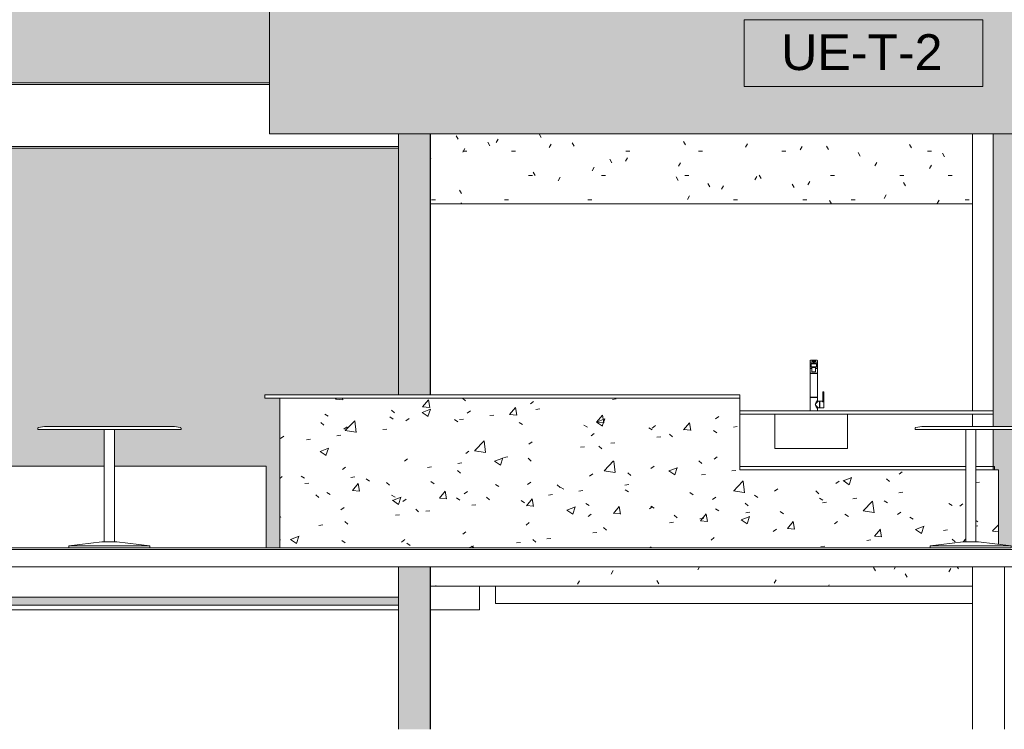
# Model space of a CAD drawing. Header units: metres. Extents: x 3.7 to 90.5, y -1.7 to 14.3.
# Tile 7 of 256: x 9.4 to 15.5, y -1 to 3.4. Entities that reach past the tile are written whole.
import ezdxf

# ---------------------------------------------------------------- set-up
doc = ezdxf.new("R2010")
doc.units = ezdxf.units.M
for name, color, linetype, lineweight in [('A-COLS', 7, 'Continuous', 18), ('A-FLOR', 7, 'Continuous', 18), ('A-FLOR-MCUT', 7, 'Continuous', 18), ('A-WALL', 7, 'Continuous', 18), ('A-WALL-PATT', 7, 'Continuous', 18), ('I-FURN', 7, 'Continuous', 18), ('I-WALL', 7, 'Continuous', 18), ('P-SANR-FIXT', 7, 'Continuous', 18), ('S-BEAM', 7, 'Continuous', 18), ('S-COLS', 7, 'Continuous', 18)]:
    doc.layers.add(name, color=color, linetype=linetype, lineweight=lineweight)
doc.layers.add('M-EQPM-IDEN', color=1, linetype='Continuous', lineweight=9, true_color=0xff0000)
doc.styles.add('Arial_1', font='arial.ttf', dxfattribs={"height": 0.225})
pattern_1 = [(50, (22.355, 98.755), (0.5465545, -0.047815), [0.05715, -0.62865]), (355, (22.355, 98.755), (-0.1057276, 0.5731658), [0.04572, -0.50292]), (100.451, (22.401, 98.751), (0.4408277, 0.525349), [0.04857, -0.53427]), (46.184, (22.355, 98.907), (0.8132374, -0.126129), [0.08572, -0.94297]), (96.636, (22.423, 98.897), (0.712212, 0.742287), [0.07286, -0.80141]), (351.184, (22.355, 98.907), (0.7122166, 0.742274), [0.06858, -0.75438]), (21, (22.431, 98.869), (0.4548461, -0.306795), [0.05715, -0.62865]), (326, (22.431, 98.869), (0.185405, 0.55256), [0.04572, -0.50292]), (71.451, (22.469, 98.844), (0.640251, 0.2457632), [0.04857, -0.53427]), (37.5, (22.355, 98.755), (0.00926095, 0.2536672), [0.02515, -0.47168, 0.02515, -0.48539, -0.50482]), (37.5, (22.355, 98.755), (0.00926095, 0.2536672), [-1.007, 0.02515, -0.47968]), (7.5, (22.355, 98.755), (0.2004558, 0.30054595), [0.02515, -0.26594, 0.02515, -0.46025, -0.1924]), (7.5, (22.355, 98.755), (0.2004558, 0.30054595), [-0.77648, 0.02515, -0.16726]), (327.5, (22.185, 98.755), (0.40676816, -0.0171882), [0.02515, -0.16535, 0.02515, -0.56921, -0.78867]), (327.5, (22.185, 98.755), (0.40676816, -0.0171882), [-0.78486, 0.02515, -0.76352]), (317.5, (22.109, 98.755), (0.4443832, 0.0762794), [0.02515, -0.2225, 0.02515, -0.36957, -0.56007]), (317.5, (22.109, 98.755), (0.4443832, 0.0762794), [-0.64237, 0.02515, -0.53492])]

# ---------------------------------------------------------------- blocks, each defined once
blk = doc.blocks.new('Mobiliário 2 - Mobiliário 1-7187184-Corte 1')
at = {"layer": 'I-FURN'}
for p, q in [((5.7273, 0.6117), (6.5918, 0.6117)), ((5.7273, 0.6117), (5.7273, 0.1)), ((6.6553, 0.6117), (8.1918, 0.6117)), ((8.2553, 0.6117), (9.8918, 0.6117)), ((9.9553, 0.6117), (10.9085, 0.6117)), ((10.9085, 0.1), (10.9085, 0.6117))]:
    blk.add_line(p, q, dxfattribs=at)
blk = doc.blocks.new('Mesa-Redonda - 0915 mm Diâmetro-7233045-Corte 1')
at = {"layer": 'I-FURN'}
for p, q in [((14.984, 0.8493), (14.984, 0.8429)), ((14.984, 0.8429), (15.684, 0.8429)), ((15.0259, 0.862), (14.9892, 0.8555)), ((15.6421, 0.862), (15.0259, 0.862)), ((15.3022, 0.8429), (15.3022, 0.1381)), ((15.3657, 0.1381), (15.3657, 0.8429)), ((15.6788, 0.8555), (15.6421, 0.862)), ((15.684, 0.8429), (15.684, 0.8493)), ((15.2864, 0.1381), (15.08, 0.1127)), ((15.3816, 0.1381), (15.2864, 0.1381)), ((15.588, 0.1127), (15.3816, 0.1381)), ((15.08, 0.1127), (15.08, 0.1)), ((15.588, 0.1127), (15.08, 0.1127)), ((15.08, 0.1), (15.588, 0.1)), ((15.588, 0.1), (15.588, 0.1127))]:
    blk.add_line(p, q, dxfattribs=at)
at = {"layer": 'I-FURN', "flags": 128}
for points in [[(14.984, 0.8493), (14.984, 0.8495), (14.984, 0.8498), (14.984, 0.85), (14.9841, 0.8503), (14.9841, 0.8505), (14.9842, 0.8508), (14.9842, 0.851), (14.9843, 0.8513), (14.9844, 0.8515), (14.9845, 0.8518), (14.9846, 0.852), (14.9847, 0.8522), (14.9848, 0.8524), (14.985, 0.8527), (14.9851, 0.8529), (14.9853, 0.8531), (14.9854, 0.8533), (14.9856, 0.8535), (14.9857, 0.8537), (14.9859, 0.8538), (14.9861, 0.854), (14.9863, 0.8542), (14.9865, 0.8543), (14.9867, 0.8545), (14.9869, 0.8546), (14.9871, 0.8548), (14.9874, 0.8549), (14.9876, 0.855), (14.9878, 0.8551), (14.988, 0.8552), (14.9883, 0.8553), (14.9885, 0.8554), (14.9888, 0.8554), (14.989, 0.8555), (14.9892, 0.8555)], [(15.6788, 0.8555), (15.679, 0.8555), (15.6792, 0.8554), (15.6795, 0.8554), (15.6797, 0.8553), (15.68, 0.8552), (15.6802, 0.8551), (15.6804, 0.855), (15.6807, 0.8549), (15.6809, 0.8547), (15.6811, 0.8546), (15.6813, 0.8545), (15.6815, 0.8543), (15.6817, 0.8542), (15.6819, 0.854), (15.6821, 0.8538), (15.6823, 0.8536), (15.6824, 0.8535), (15.6826, 0.8533), (15.6828, 0.8531), (15.6829, 0.8528), (15.683, 0.8526), (15.6832, 0.8524), (15.6833, 0.8522), (15.6834, 0.852), (15.6835, 0.8517), (15.6836, 0.8515), (15.6837, 0.8513), (15.6838, 0.851), (15.6838, 0.8508), (15.6839, 0.8505), (15.6839, 0.8503), (15.684, 0.85), (15.684, 0.8498), (15.684, 0.8495), (15.684, 0.8493)]]:
    blk.add_lwpolyline(points, dxfattribs=at)
blk = doc.blocks.new('Mesa-Redonda - 0915 mm Diâmetro 2-7233637-Corte 1')
at = {"layer": 'I-FURN'}
for p, q in [((6.1735, 0.8493), (6.1735, 0.8429)), ((6.1735, 0.8429), (7.0735, 0.8429)), ((6.2154, 0.862), (6.1787, 0.8555)), ((7.0316, 0.862), (6.2154, 0.862)), ((6.5918, 0.8429), (6.5918, 0.1381)), ((6.6553, 0.1381), (6.6553, 0.8429)), ((7.0683, 0.8555), (7.0316, 0.862)), ((7.0735, 0.8429), (7.0735, 0.8493)), ((6.5759, 0.1381), (6.3695, 0.1127)), ((6.6711, 0.1381), (6.5759, 0.1381)), ((6.8775, 0.1127), (6.6711, 0.1381)), ((6.3695, 0.1127), (6.3695, 0.1)), ((6.8775, 0.1127), (6.3695, 0.1127)), ((6.8775, 0.1), (6.8775, 0.1127))]:
    blk.add_line(p, q, dxfattribs=at)
at = {"layer": 'I-FURN', "flags": 128}
for points in [[(6.1735, 0.8493), (6.1735, 0.8495), (6.1735, 0.8498), (6.1735, 0.85), (6.1736, 0.8503), (6.1736, 0.8505), (6.1737, 0.8508), (6.1737, 0.851), (6.1738, 0.8513), (6.1739, 0.8515), (6.174, 0.8518), (6.1741, 0.852), (6.1742, 0.8522), (6.1743, 0.8524), (6.1745, 0.8527), (6.1746, 0.8529), (6.1748, 0.8531), (6.1749, 0.8533), (6.1751, 0.8535), (6.1752, 0.8537), (6.1754, 0.8538), (6.1756, 0.854), (6.1758, 0.8542), (6.176, 0.8543), (6.1762, 0.8545), (6.1764, 0.8546), (6.1766, 0.8548), (6.1769, 0.8549), (6.1771, 0.855), (6.1773, 0.8551), (6.1775, 0.8552), (6.1778, 0.8553), (6.178, 0.8554), (6.1783, 0.8554), (6.1785, 0.8555), (6.1787, 0.8555)], [(7.0683, 0.8555), (7.0685, 0.8555), (7.0687, 0.8554), (7.069, 0.8554), (7.0692, 0.8553), (7.0695, 0.8552), (7.0697, 0.8551), (7.0699, 0.855), (7.0702, 0.8549), (7.0704, 0.8547), (7.0706, 0.8546), (7.0708, 0.8545), (7.071, 0.8543), (7.0712, 0.8542), (7.0714, 0.854), (7.0716, 0.8538), (7.0718, 0.8536), (7.0719, 0.8535), (7.0721, 0.8533), (7.0723, 0.8531), (7.0724, 0.8528), (7.0725, 0.8526), (7.0727, 0.8524), (7.0728, 0.8522), (7.0729, 0.852), (7.073, 0.8517), (7.0731, 0.8515), (7.0732, 0.8513), (7.0733, 0.851), (7.0733, 0.8508), (7.0734, 0.8505), (7.0734, 0.8503), (7.0735, 0.85), (7.0735, 0.8498), (7.0735, 0.8495), (7.0735, 0.8493)]]:
    blk.add_lwpolyline(points, dxfattribs=at)
blk = doc.blocks.new('Deca_Torneira de Cozinha Filtros Cozinha_1140_C_Filtro Twin-Mesa - 1140_C_Cromado CR10-7508707-Corte 1')
at = {"layer": 'P-SANR-FIXT'}
for p, q in [((14.3253, 1.2771), (14.3253, 1.196)), ((14.3438, 1.2659), (14.3253, 1.2659)), ((14.3693, 1.278), (14.3263, 1.278)), ((14.3313, 1.2545), (14.3643, 1.2545)), ((14.3313, 1.2374), (14.3313, 1.2545)), ((14.3643, 1.2375), (14.3313, 1.2374)), ((14.334, 1.2585), (14.3614, 1.2585)), ((14.3368, 1.277), (14.3588, 1.277)), ((14.3368, 1.2659), (14.3368, 1.2769)), ((14.3438, 1.2681), (14.3438, 1.2633)), ((14.3518, 1.2633), (14.3518, 1.2681)), ((14.3518, 1.2659), (14.3703, 1.2659)), ((14.3588, 1.2659), (14.3588, 1.2769)), ((14.3643, 1.2545), (14.3643, 1.2375)), ((14.3703, 1.196), (14.3703, 1.277)), ((14.3253, 1.226), (14.3362, 1.226)), ((14.3253, 1.196), (14.3269, 1.196)), ((14.3253, 1.195), (14.3253, 1.046)), ((14.3269, 1.195), (14.3253, 1.195)), ((14.3269, 1.196), (14.3269, 1.195)), ((14.3269, 1.196), (14.3688, 1.196)), ((14.3688, 1.195), (14.3269, 1.195)), ((14.3341, 1.2335), (14.342, 1.2334)), ((14.3362, 1.2314), (14.3595, 1.2314)), ((14.3362, 1.2059), (14.3362, 1.2314)), ((14.3595, 1.2059), (14.3362, 1.2059)), ((14.3422, 1.2336), (14.3406, 1.2314)), ((14.3422, 1.2366), (14.3535, 1.2366)), ((14.3422, 1.2336), (14.3422, 1.2366)), ((14.3535, 1.2336), (14.3422, 1.2336)), ((14.3535, 1.2366), (14.3535, 1.2336)), ((14.3535, 1.2336), (14.3551, 1.2314)), ((14.3615, 1.2335), (14.3537, 1.2334)), ((14.3595, 1.2314), (14.3595, 1.2059)), ((14.3703, 1.226), (14.3595, 1.226)), ((14.3688, 1.195), (14.3688, 1.196)), ((14.3688, 1.196), (14.3703, 1.196)), ((14.3703, 1.195), (14.3688, 1.195)), ((14.3703, 1.046), (14.3703, 1.195)), ((14.4045, 1.0789), (14.4045, 1.0214)), ((14.411, 1.08), (14.4055, 1.08)), ((14.4121, 0.981), (14.4121, 1.0789)), ((14.3253, 1.046), (14.3268, 1.046)), ((14.3268, 1.0449), (14.3253, 1.0449)), ((14.3253, 1.0449), (14.3253, 0.96)), ((14.3268, 1.046), (14.3268, 1.0449)), ((14.3268, 1.046), (14.3688, 1.046)), ((14.3688, 1.0449), (14.3268, 1.0449)), ((14.3688, 1.0449), (14.3688, 1.046)), ((14.3688, 1.046), (14.3703, 1.046)), ((14.3703, 1.0449), (14.3688, 1.0449)), ((14.3703, 1.0249), (14.3703, 1.0449)), ((14.3841, 1.02), (14.3753, 1.02)), ((14.3841, 1.0163), (14.3841, 1.02)), ((14.3852, 1.0163), (14.3841, 1.0163)), ((14.3841, 1.0163), (14.3841, 0.9837)), ((14.4031, 1.02), (14.3852, 1.02)), ((14.3852, 1.02), (14.3852, 1.0163)), ((14.3852, 0.9837), (14.3852, 1.0163)), ((14.4055, 1.0165), (14.4109, 1.0165)), ((14.3703, 0.96), (14.3703, 0.975)), ((14.3753, 0.9799), (14.3841, 0.9799)), ((14.3841, 0.9799), (14.3841, 0.9837)), ((14.3841, 0.9837), (14.3852, 0.9837)), ((14.3852, 0.9837), (14.3852, 0.9799)), ((14.3852, 0.9799), (14.411, 0.9799))]:
    blk.add_line(p, q, dxfattribs=at)
for centre, radius, start, end in [((14.3263, 1.277), 0.000996, 91.28528, 175.28528), ((14.335, 1.2549), 0.00372, 104.94563, 186.42214), ((14.335, 1.2371), 0.00372, 175.90502, 256.34142), ((14.3378, 1.2769), 0.00106, 90, 180), ((14.3396, 1.2654), 0.00384, 93.44265, 136.55735), ((14.3478, 1.2536), 0.0182, 57.19087, 122.80913), ((14.3479, 1.2173), 0.0526, 80.41629, 99.39174), ((14.3478, 1.2532), 0.0155, 74.94852, 105.05148), ((14.3478, 1.2388), 0.0258, 81.04144, 98.95856), ((14.3478, 1.2859), 0.0229, 259.92176, 280.07824), ((14.356, 1.2654), 0.00384, 43.44265, 80.41629), ((14.3578, 1.2769), 0.00106, 0, 90), ((14.3606, 1.2549), 0.00372, 353.85917, 77.59696), ((14.3606, 1.2371), 0.00372, 283.64799, 6.14083), ((14.3693, 1.277), 0.000996, 358.4811, 88.71472), ((14.4055, 1.079), 0.000974, 90, 184.94231), ((14.411, 1.0789), 0.00106, 0, 90), ((14.3748, 1), 0.0177, 145.4927, 214.5073), ((14.371, 1), 0.0115, 128.23146, 231.76854), ((14.4514, 0.9594), 0.1043, 141.04276, 150.95724), ((14.4387, 1.0331), 0.0895, 208.80112, 220.21348), ((14.4745, 0.9038), 0.1527, 130.47728, 136.42233), ((14.4705, 1.0905), 0.1459, 223.02048, 229.28668), ((14.3753, 1.0249), 0.00498, 180, 270), ((14.4059, 1.0193), 0.0029, 167.84125, 262.15875), ((14.4031, 1.0214), 0.00146, 270, 0), ((14.4109, 1.0153), 0.00119, 0, 90), ((14.3753, 0.975), 0.00498, 90, 180), ((14.411, 0.981), 0.00106, 270, 0)]:
    blk.add_arc(centre, radius, start, end, dxfattribs=at)
blk = doc.blocks.new('cuba inox - 1000 x 535 mm-7509373-Corte 1')
at = {"layer": 'P-SANR-FIXT'}
for p, q in [((14.1042, 0.94), (14.1042, 0.7241)), ((14.5598, 0.7241), (14.5598, 0.94)), ((14.1042, 0.7241), (14.1614, 0.7241)), ((14.5026, 0.7241), (14.1614, 0.7241)), ((14.5026, 0.7241), (14.5598, 0.7241))]:
    blk.add_line(p, q, dxfattribs=at)
blk = doc.blocks.new('4 GRE - ESCOLA DE CINEMA E AUDIOVISUAL CINE REX R07_rvt-1-Corte 1')
at = {"layer": 'A-WALL-PATT', "true_color": 0xff8000}
h = blk.add_hatch(color=30, dxfattribs=at)
h.paths.add_polyline_path([(10.929, 2.7), (19.3185, 2.7), (19.3185, 4.3963), (18.739, 4.3963), (18.739, 4.3943), (18.704, 4.3943), (18.704, 4.3933), (18.694, 4.3933), (18.694, 4.3943), (18.674, 4.3943), (18.674, 4.3933), (18.664, 4.3933), (18.664, 4.3943), (18.644, 4.3943), (18.644, 4.3933), (18.634, 4.3933), (18.634, 4.3943), (18.614, 4.3943), (18.614, 4.3933), (18.604, 4.3933), (18.604, 4.3943), (18.584, 4.3943), (18.584, 4.3933), (18.574, 4.3933), (18.574, 4.3943), (18.554, 4.3943), (18.554, 4.3933), (18.544, 4.3933), (18.544, 4.3943), (18.524, 4.3943), (18.524, 4.3933), (18.514, 4.3933), (18.514, 4.3943), (18.494, 4.3943), (18.494, 4.3933), (18.484, 4.3933), (18.484, 4.3943), (18.464, 4.3943), (18.464, 4.3933), (18.454, 4.3933), (18.454, 4.3943), (18.434, 4.3943), (18.434, 4.3933), (18.424, 4.3933), (18.424, 4.3943), (18.404, 4.3943), (18.404, 4.3933), (18.394, 4.3933), (18.394, 4.3943), (18.374, 4.3943), (18.374, 4.3933), (18.364, 4.3933), (18.364, 4.3943), (18.344, 4.3943), (18.344, 4.3933), (18.334, 4.3933), (18.334, 4.3943), (18.314, 4.3943), (18.314, 4.3933), (18.304, 4.3933), (18.304, 4.3943), (18.284, 4.3943), (18.284, 4.3933), (18.274, 4.3933), (18.274, 4.3943), (18.254, 4.3943), (18.254, 4.3933), (18.244, 4.3933), (18.244, 4.3943), (18.224, 4.3943), (18.224, 4.3933), (18.214, 4.3933), (18.214, 4.3943), (18.194, 4.3943), (18.194, 4.3933), (18.184, 4.3933), (18.184, 4.3943), (18.164, 4.3943), (18.164, 4.3933), (18.154, 4.3933), (18.154, 4.3943), (18.134, 4.3943), (18.134, 4.3933), (18.124, 4.3933), (18.124, 4.3943), (18.104, 4.3943), (18.104, 4.3933), (18.094, 4.3933), (18.094, 4.3943), (18.074, 4.3943), (18.074, 4.3933), (18.064, 4.3933), (18.064, 4.3943), (18.044, 4.3943), (18.044, 4.3933), (18.034, 4.3933), (18.034, 4.3943), (18.014, 4.3943), (18.014, 4.3933), (18.004, 4.3933), (18.004, 4.3943), (17.984, 4.3943), (17.984, 4.3933), (17.974, 4.3933), (17.974, 4.3943), (17.954, 4.3943), (17.954, 4.3933), (17.944, 4.3933), (17.944, 4.3943), (17.924, 4.3943), (17.924, 4.3933), (17.914, 4.3933), (17.914, 4.3943), (17.894, 4.3943), (17.894, 4.3933), (17.884, 4.3933), (17.884, 4.3943), (17.864, 4.3943), (17.864, 4.3933), (17.854, 4.3933), (17.854, 4.3943), (17.834, 4.3943), (17.834, 4.3933), (17.824, 4.3933), (17.824, 4.3943), (17.804, 4.3943), (17.804, 4.3933), (17.801, 4.3933), (17.801, 4.3913), (17.516, 4.3913), (17.516, 4.3943), (17.504, 4.3943), (17.504, 4.3933), (17.494, 4.3933), (17.494, 4.3943), (17.474, 4.3943), (17.474, 4.3933), (17.464, 4.3933), (17.464, 4.3943), (17.444, 4.3943), (17.444, 4.3933), (17.434, 4.3933), (17.434, 4.3943), (17.414, 4.3943), (17.414, 4.3933), (17.404, 4.3933), (17.404, 4.3943), (17.384, 4.3943), (17.384, 4.3933), (17.374, 4.3933), (17.374, 4.3943), (17.354, 4.3943), (17.354, 4.3933), (17.344, 4.3933), (17.344, 4.3943), (17.324, 4.3943), (17.324, 4.3933), (17.314, 4.3933), (17.314, 4.3943), (17.294, 4.3943), (17.294, 4.3933), (17.284, 4.3933), (17.284, 4.3943), (17.264, 4.3943), (17.264, 4.3933), (17.254, 4.3933), (17.254, 4.3943), (17.234, 4.3943), (17.234, 4.3933), (17.224, 4.3933), (17.224, 4.3943), (17.204, 4.3943), (17.204, 4.3933), (17.194, 4.3933), (17.194, 4.3943), (17.174, 4.3943), (17.174, 4.3933), (17.164, 4.3933), (17.164, 4.3943), (17.144, 4.3943), (17.144, 4.3933), (17.134, 4.3933), (17.134, 4.3943), (17.114, 4.3943), (17.114, 4.3933), (17.104, 4.3933), (17.104, 4.3943), (17.084, 4.3943), (17.084, 4.3933), (17.074, 4.3933), (17.074, 4.3943), (17.054, 4.3943), (17.054, 4.3933), (17.044, 4.3933), (17.044, 4.3943), (17.024, 4.3943), (17.024, 4.3933), (17.014, 4.3933), (17.014, 4.3943), (16.994, 4.3943), (16.994, 4.3933), (16.984, 4.3933), (16.984, 4.3943), (16.964, 4.3943), (16.964, 4.3933), (16.954, 4.3933), (16.954, 4.3943), (16.934, 4.3943), (16.934, 4.3933), (16.924, 4.3933), (16.924, 4.3943), (16.904, 4.3943), (16.904, 4.3933), (16.894, 4.3933), (16.894, 4.3943), (16.874, 4.3943), (16.874, 4.3933), (16.864, 4.3933), (16.864, 4.3943), (16.844, 4.3943), (16.844, 4.3933), (16.834, 4.3933), (16.834, 4.3943), (16.814, 4.3943), (16.814, 4.3933), (16.804, 4.3933), (16.804, 4.3943), (16.784, 4.3943), (16.784, 4.3933), (16.774, 4.3933), (16.774, 4.3943), (16.754, 4.3943), (16.754, 4.3933), (16.744, 4.3933), (16.744, 4.3943), (16.724, 4.3943), (16.724, 4.3933), (16.714, 4.3933), (16.714, 4.3943), (16.694, 4.3943), (16.694, 4.3933), (16.684, 4.3933), (16.684, 4.3943), (16.664, 4.3943), (16.664, 4.3933), (16.654, 4.3933), (16.654, 4.3943), (16.634, 4.3943), (16.634, 4.3933), (16.624, 4.3933), (16.624, 4.3943), (16.604, 4.3943), (16.604, 4.3933), (16.594, 4.3933), (16.594, 4.3943), (16.574, 4.3943), (16.574, 4.3933), (16.564, 4.3933), (16.564, 4.3943), (16.544, 4.3943), (16.544, 4.3933), (16.534, 4.3933), (16.534, 4.3943), (16.514, 4.3943), (16.514, 4.3933), (16.504, 4.3933), (16.504, 4.3943), (16.484, 4.3943), (16.484, 4.3933), (16.474, 4.3933), (16.474, 4.3943), (16.454, 4.3943), (16.454, 4.3933), (16.444, 4.3933), (16.444, 4.3943), (16.424, 4.3943), (16.424, 4.3933), (16.414, 4.3933), (16.414, 4.3943), (16.394, 4.3943), (16.394, 4.3933), (16.384, 4.3933), (16.384, 4.3943), (16.364, 4.3943), (16.364, 4.3933), (16.354, 4.3933), (16.354, 4.3943), (16.334, 4.3943), (16.334, 4.3933), (16.324, 4.3933), (16.324, 4.3943), (16.304, 4.3943), (16.304, 4.3933), (16.294, 4.3933), (16.294, 4.3943), (16.274, 4.3943), (16.274, 4.3933), (16.264, 4.3933), (16.264, 4.3943), (16.244, 4.3943), (16.244, 4.3933), (16.234, 4.3933), (16.234, 4.3943), (16.214, 4.3943), (16.214, 4.3933), (16.204, 4.3933), (16.204, 4.3943), (16.184, 4.3943), (16.184, 4.3933), (16.174, 4.3933), (16.174, 4.3943), (16.154, 4.3943), (16.154, 4.3933), (16.144, 4.3933), (16.144, 4.3943), (16.124, 4.3943), (16.124, 4.3933), (16.114, 4.3933), (16.114, 4.3943), (16.094, 4.3943), (16.094, 4.3933), (16.084, 4.3933), (16.084, 4.3943), (16.064, 4.3943), (16.064, 4.3933), (16.054, 4.3933), (16.054, 4.3943), (16.034, 4.3943), (16.034, 4.3933), (16.024, 4.3933), (16.024, 4.3943), (16.004, 4.3943), (16.004, 4.3933), (15.994, 4.3933), (15.994, 4.3943), (15.974, 4.3943), (15.974, 4.3933), (15.964, 4.3933), (15.964, 4.3943), (15.944, 4.3943), (15.944, 4.3933), (15.934, 4.3933), (15.934, 4.3943), (15.914, 4.3943), (15.914, 4.3933), (15.904, 4.3933), (15.904, 4.3943), (15.884, 4.3943), (15.884, 4.3933), (15.874, 4.3933), (15.874, 4.3943), (15.854, 4.3943), (15.854, 4.3933), (15.844, 4.3933), (15.844, 4.3943), (15.824, 4.3943), (15.824, 4.3933), (15.814, 4.3933), (15.814, 4.3943), (15.801, 4.3943), (15.801, 4.3913), (15.516, 4.3913), (15.516, 4.3933), (15.514, 4.3933), (15.514, 4.3943), (15.494, 4.3943), (15.494, 4.3933), (15.484, 4.3933), (15.484, 4.3943), (15.464, 4.3943), (15.464, 4.3933), (15.454, 4.3933), (15.454, 4.3943), (15.434, 4.3943), (15.434, 4.3933), (15.424, 4.3933), (15.424, 4.3943), (15.404, 4.3943), (15.404, 4.3933), (15.394, 4.3933), (15.394, 4.3943), (15.374, 4.3943), (15.374, 4.3933), (15.364, 4.3933), (15.364, 4.3943), (15.344, 4.3943), (15.344, 4.3933), (15.334, 4.3933), (15.334, 4.3943), (15.314, 4.3943), (15.314, 4.3933), (15.304, 4.3933), (15.304, 4.3943), (15.284, 4.3943), (15.284, 4.3933), (15.274, 4.3933), (15.274, 4.3943), (15.254, 4.3943), (15.254, 4.3933), (15.244, 4.3933), (15.244, 4.3943), (15.224, 4.3943), (15.224, 4.3933), (15.214, 4.3933), (15.214, 4.3943), (15.194, 4.3943), (15.194, 4.3933), (15.184, 4.3933), (15.184, 4.3943), (15.164, 4.3943), (15.164, 4.3933), (15.154, 4.3933), (15.154, 4.3943), (15.1348, 4.3943), (15.1348, 4.35), (15.0948, 4.35), (15.0948, 4.347), (15.0465, 4.347), (15.0465, 4.35), (14.1848, 4.35), (14.1848, 4.3943), (14.174, 4.3943), (14.174, 4.3933), (14.164, 4.3933), (14.164, 4.3943), (14.144, 4.3943), (14.144, 4.3933), (14.134, 4.3933), (14.134, 4.3943), (14.114, 4.3943), (14.114, 4.3933), (14.104, 4.3933), (14.104, 4.3943), (14.084, 4.3943), (14.084, 4.3933), (14.074, 4.3933), (14.074, 4.3943), (14.054, 4.3943), (14.054, 4.3933), (14.044, 4.3933), (14.044, 4.3943), (14.024, 4.3943), (14.024, 4.3933), (14.014, 4.3933), (14.014, 4.3943), (13.994, 4.3943), (13.994, 4.3933), (13.984, 4.3933), (13.984, 4.3943), (13.964, 4.3943), (13.964, 4.3933), (13.954, 4.3933), (13.954, 4.3943), (13.934, 4.3943), (13.934, 4.3933), (13.924, 4.3933), (13.924, 4.3943), (13.904, 4.3943), (13.904, 4.3933), (13.894, 4.3933), (13.894, 4.3943), (13.874, 4.3943), (13.874, 4.3933), (13.864, 4.3933), (13.864, 4.3943), (13.844, 4.3943), (13.844, 4.3933), (13.834, 4.3933), (13.834, 4.3943), (13.814, 4.3943), (13.814, 4.3933), (13.804, 4.3933), (13.804, 4.3943), (13.801, 4.3943), (13.801, 4.3913), (13.516, 4.3913), (13.516, 4.3963), (11.939, 4.3963), (11.939, 4.3943), (11.904, 4.3943), (11.904, 4.3933), (11.894, 4.3933), (11.894, 4.3943), (11.874, 4.3943), (11.874, 4.3933), (11.864, 4.3933), (11.864, 4.3943), (11.844, 4.3943), (11.844, 4.3933), (11.834, 4.3933), (11.834, 4.3943), (11.814, 4.3943), (11.814, 4.3933), (11.804, 4.3933), (11.804, 4.3943), (11.801, 4.3943), (11.801, 4.3913), (11.516, 4.3913), (11.516, 4.3943), (11.514, 4.3943), (11.514, 4.3933), (11.504, 4.3933), (11.504, 4.3943), (11.484, 4.3943), (11.484, 4.3933), (11.474, 4.3933), (11.474, 4.3943), (11.454, 4.3943), (11.454, 4.3933), (11.444, 4.3933), (11.444, 4.3943), (11.424, 4.3943), (11.424, 4.3933), (11.414, 4.3933), (11.414, 4.3943), (11.394, 4.3943), (11.394, 4.3933), (11.384, 4.3933), (11.384, 4.3943), (11.364, 4.3943), (11.364, 4.3933), (11.354, 4.3933), (11.354, 4.3943), (11.334, 4.3943), (11.334, 4.3933), (11.324, 4.3933), (11.324, 4.3943), (11.304, 4.3943), (11.304, 4.3933), (11.294, 4.3933), (11.294, 4.3943), (11.274, 4.3943), (11.274, 4.3933), (11.264, 4.3933), (11.264, 4.3943), (11.244, 4.3943), (11.244, 4.3933), (11.234, 4.3933), (11.234, 4.3943), (11.214, 4.3943), (11.214, 4.3933), (11.204, 4.3933), (11.204, 4.3943), (11.184, 4.3943), (11.184, 4.3933), (11.174, 4.3933), (11.174, 4.3943), (11.154, 4.3943), (11.154, 4.3933), (11.144, 4.3933), (11.144, 4.3943), (11.124, 4.3943), (11.124, 4.3933), (11.114, 4.3933), (11.114, 4.3943), (11.094, 4.3943), (11.094, 4.3933), (11.084, 4.3933), (11.084, 4.3943), (11.064, 4.3943), (11.064, 4.3933), (11.054, 4.3933), (11.054, 4.3943), (11.034, 4.3943), (11.034, 4.3933), (11.024, 4.3933), (11.024, 4.3943), (11.004, 4.3943), (11.004, 4.3933), (10.994, 4.3933), (10.994, 4.3943), (10.974, 4.3943), (10.974, 4.3933), (10.964, 4.3933), (10.964, 4.3943), (10.944, 4.3943), (10.944, 4.3933), (10.934, 4.3933), (10.934, 4.3943), (10.929, 4.3943), (10.929, 2.7681)])
h.paths.add_polyline_path([(17.3292, 4.4263), (17.5335, 4.4263), (17.5335, 4.5363), (17.5585, 4.5363), (17.5585, 4.5563), (17.7585, 4.5563), (17.7585, 4.5363), (17.7835, 4.5363), (17.7835, 4.4263), (19.3185, 4.4263), (19.3185, 5.91), (19.0598, 5.91), (19.0598, 5.58), (18.9098, 5.58), (18.9098, 5.61), (11.8903, 5.61), (11.8903, 5.51), (11.889, 5.51), (11.889, 5.44), (11.739, 5.44), (11.739, 5.61), (10.929, 5.61), (10.929, 5.11), (11.7198, 5.11), (11.7198, 4.91), (10.929, 4.91), (10.929, 4.4263), (11.5335, 4.4263), (11.5335, 4.5363), (11.5585, 4.5363), (11.5585, 4.5563), (11.7585, 4.5563), (11.7585, 4.5363), (11.7835, 4.5363), (11.7835, 4.4263), (13.5335, 4.4263), (13.5335, 4.5363), (13.5585, 4.5363), (13.5585, 4.5563), (13.7585, 4.5563), (13.7585, 4.5363), (13.7835, 4.5363), (13.7835, 4.4263), (14.2448, 4.4263), (14.2448, 4.696), (15.0848, 4.696), (15.0848, 4.4263), (15.5335, 4.4263), (15.5335, 4.5363), (15.5585, 4.5363), (15.5585, 4.5563), (15.7585, 4.5563), (15.7585, 4.5363), (15.7835, 4.5363), (15.7835, 4.4263), (16.7382, 4.4263)])
at = {"layer": 'A-WALL-PATT', "lineweight": 5, "true_color": 0xff8000}
h = blk.add_hatch(color=30, dxfattribs=at)
h.paths.add_polyline_path([(11.739, -0.26), (11.739, -0.21), (5.7186, -0.21), (5.7186, -0.26), (10.994, -0.26)])
h.paths.add_polyline_path([(6.1768, 0.8539), (6.1768, 0.8523), (6.1781, 0.8537), (6.1771, 0.8539)])
h.paths.add_polyline_path([(7.7768, 0.8539), (7.7768, 0.8523), (7.7781, 0.8537), (7.7771, 0.8539)])
h.paths.add_polyline_path([(9.4768, 0.8539), (9.4768, 0.8523), (9.4781, 0.8537), (9.4771, 0.8539)])
h.paths.add_polyline_path([(10.994, 0.1), (10.994, 1.04), (10.899, 1.04), (10.899, 1.06), (11.739, 1.06), (11.739, 2.61), (5.7973, 2.61), (5.7973, 0.6117), (6.5918, 0.6117), (6.5918, 0.8429), (6.1735, 0.8429), (6.1737, 0.8498), (6.1758, 0.8529), (6.1787, 0.8547), (6.1848, 0.8566), (6.2154, 0.862), (7.0316, 0.862), (7.0702, 0.8543), (7.0707, 0.8534), (7.0717, 0.8513), (7.0717, 0.8497), (7.0728, 0.8513), (7.0735, 0.8493), (7.0735, 0.8429), (6.6553, 0.8429), (6.6553, 0.6117), (8.1918, 0.6117), (8.1918, 0.8429), (7.7735, 0.8429), (7.7735, 0.8493), (7.7758, 0.8529), (7.7787, 0.8547), (7.7848, 0.8566), (7.8154, 0.862), (8.6316, 0.862), (8.6702, 0.8543), (8.6707, 0.8534), (8.6717, 0.8513), (8.6717, 0.8497), (8.6728, 0.8513), (8.6735, 0.8493), (8.6735, 0.8429), (8.2553, 0.8429), (8.2553, 0.6117), (9.8918, 0.6117), (9.8918, 0.8429), (9.4735, 0.8429), (9.4735, 0.8493), (9.4758, 0.8529), (9.4787, 0.8547), (9.4848, 0.8566), (9.5154, 0.862), (10.3316, 0.862), (10.3702, 0.8543), (10.3707, 0.8534), (10.3717, 0.8513), (10.3717, 0.8497), (10.3728, 0.8513), (10.3735, 0.8493), (10.3735, 0.8429), (9.9553, 0.8429), (9.9553, 0.6117), (10.9085, 0.6117), (10.9085, 0.1)])
h.paths.add_polyline_path([(6.0999, 3.02), (10.929, 3.02), (10.929, 4.3943), (10.914, 4.3943), (10.914, 4.3933), (10.904, 4.3933), (10.904, 4.3943), (10.884, 4.3943), (10.884, 4.3933), (10.874, 4.3933), (10.874, 4.3943), (10.854, 4.3943), (10.854, 4.3933), (10.844, 4.3933), (10.844, 4.3943), (10.824, 4.3943), (10.824, 4.3933), (10.814, 4.3933), (10.814, 4.3943), (10.794, 4.3943), (10.794, 4.3933), (10.784, 4.3933), (10.784, 4.3943), (10.764, 4.3943), (10.764, 4.3933), (10.754, 4.3933), (10.754, 4.3943), (10.734, 4.3943), (10.734, 4.3933), (10.724, 4.3933), (10.724, 4.3943), (10.704, 4.3943), (10.704, 4.3933), (10.694, 4.3933), (10.694, 4.3943), (10.674, 4.3943), (10.674, 4.3933), (10.664, 4.3933), (10.664, 4.3943), (10.644, 4.3943), (10.644, 4.3933), (10.634, 4.3933), (10.634, 4.3943), (10.614, 4.3943), (10.614, 4.3933), (10.604, 4.3933), (10.604, 4.3943), (10.584, 4.3943), (10.584, 4.3933), (10.574, 4.3933), (10.574, 4.3943), (10.554, 4.3943), (10.554, 4.3933), (10.544, 4.3933), (10.544, 4.3943), (10.524, 4.3943), (10.524, 4.3933), (10.514, 4.3933), (10.514, 4.3943), (10.494, 4.3943), (10.494, 4.3933), (10.484, 4.3933), (10.484, 4.3943), (10.464, 4.3943), (10.464, 4.3933), (10.454, 4.3933), (10.454, 4.3943), (10.434, 4.3943), (10.434, 4.3933), (10.424, 4.3933), (10.424, 4.3943), (10.404, 4.3943), (10.404, 4.3933), (10.394, 4.3933), (10.394, 4.3943), (10.374, 4.3943), (10.374, 4.3933), (10.364, 4.3933), (10.364, 4.3943), (10.344, 4.3943), (10.344, 4.3933), (10.334, 4.3933), (10.334, 4.3943), (10.314, 4.3943), (10.314, 4.3933), (10.304, 4.3933), (10.304, 4.3943), (10.284, 4.3943), (10.284, 4.3933), (10.274, 4.3933), (10.274, 4.3943), (10.254, 4.3943), (10.254, 4.3933), (10.244, 4.3933), (10.244, 4.3943), (10.224, 4.3943), (10.224, 4.3933), (10.214, 4.3933), (10.214, 4.3943), (10.194, 4.3943), (10.194, 4.3933), (10.184, 4.3933), (10.184, 4.3943), (10.164, 4.3943), (10.164, 4.3933), (10.154, 4.3933), (10.154, 4.3943), (10.134, 4.3943), (10.134, 4.3933), (10.124, 4.3933), (10.124, 4.3943), (10.104, 4.3943), (10.104, 4.3933), (10.094, 4.3933), (10.094, 4.3943), (10.074, 4.3943), (10.074, 4.3933), (10.064, 4.3933), (10.064, 4.3943), (10.044, 4.3943), (10.044, 4.3933), (10.034, 4.3933), (10.034, 4.3943), (10.014, 4.3943), (10.014, 4.3933), (10.004, 4.3933), (10.004, 4.3943), (9.984, 4.3943), (9.984, 4.3933), (9.974, 4.3933), (9.974, 4.3943), (9.954, 4.3943), (9.954, 4.3933), (9.944, 4.3933), (9.944, 4.3943), (9.924, 4.3943), (9.924, 4.3933), (9.914, 4.3933), (9.914, 4.3943), (9.894, 4.3943), (9.894, 4.3933), (9.884, 4.3933), (9.884, 4.3943), (9.864, 4.3943), (9.864, 4.3933), (9.854, 4.3933), (9.854, 4.3943), (9.834, 4.3943), (9.834, 4.3933), (9.824, 4.3933), (9.824, 4.3943), (9.804, 4.3943), (9.804, 4.3933), (9.801, 4.3933), (9.801, 4.3913), (9.5285, 4.3913), (9.5285, 4.3903), (9.536, 4.3903), (9.5355, 4.3503), (9.499, 4.3503), (9.499, 4.3326), (9.5148, 4.3301), (9.536, 4.3177), (9.547, 4.3015), (9.547, 4.1795), (9.5355, 4.1627), (9.5126, 4.1507), (9.489, 4.1468), (9.4619, 4.1517), (9.442, 4.1634), (9.431, 4.181), (9.431, 4.3015), (9.4425, 4.3184), (9.4632, 4.3301), (9.479, 4.3326), (9.4782, 4.3503), (9.442, 4.3503), (9.442, 4.3903), (9.4495, 4.3903), (9.4495, 4.3943), (9.444, 4.3943), (9.444, 4.3933), (9.434, 4.3933), (9.434, 4.3943), (9.414, 4.3943), (9.414, 4.3933), (9.404, 4.3933), (9.404, 4.3943), (9.384, 4.3943), (9.384, 4.3933), (9.374, 4.3933), (9.374, 4.3943), (9.354, 4.3943), (9.354, 4.3933), (9.344, 4.3933), (9.344, 4.3943), (9.324, 4.3943), (9.324, 4.3933), (9.314, 4.3933), (9.314, 4.3943), (9.294, 4.3943), (9.294, 4.3933), (9.284, 4.3933), (9.284, 4.3943), (9.264, 4.3943), (9.264, 4.3933), (9.254, 4.3933), (9.254, 4.3943), (9.234, 4.3943), (9.234, 4.3933), (9.224, 4.3933), (9.224, 4.3943), (9.204, 4.3943), (9.204, 4.3933), (9.194, 4.3933), (9.194, 4.3943), (9.174, 4.3943), (9.174, 4.3933), (9.164, 4.3933), (9.164, 4.3943), (9.144, 4.3943), (9.144, 4.3933), (9.134, 4.3933), (9.134, 4.3943), (9.114, 4.3943), (9.114, 4.3933), (9.104, 4.3933), (9.104, 4.3943), (9.084, 4.3943), (9.084, 4.3933), (9.074, 4.3933), (9.074, 4.3943), (9.054, 4.3943), (9.054, 4.3933), (9.044, 4.3933), (9.044, 4.3943), (9.024, 4.3943), (9.024, 4.3933), (9.0184, 4.3933), (9.0184, 4.35), (8.9785, 4.35), (8.9784, 4.347), (8.9302, 4.347), (8.9302, 4.35), (8.649, 4.35), (8.649, 4.3326), (8.6648, 4.3301), (8.6856, 4.3183), (8.697, 4.3015), (8.697, 4.1795), (8.6855, 4.1627), (8.6626, 4.1507), (8.639, 4.1468), (8.6117, 4.1518), (8.592, 4.1634), (8.581, 4.181), (8.581, 4.3015), (8.5925, 4.3184), (8.6132, 4.3301), (8.629, 4.3326), (8.629, 4.35), (8.0684, 4.35), (8.0684, 4.3943), (8.064, 4.3943), (8.064, 4.3933), (8.054, 4.3933), (8.054, 4.3943), (8.034, 4.3943), (8.034, 4.3933), (8.024, 4.3933), (8.024, 4.3943), (8.004, 4.3943), (8.004, 4.3933), (7.994, 4.3933), (7.994, 4.3943), (7.974, 4.3943), (7.974, 4.3933), (7.964, 4.3933), (7.964, 4.3943), (7.944, 4.3943), (7.944, 4.3933), (7.934, 4.3933), (7.934, 4.3943), (7.914, 4.3943), (7.914, 4.3933), (7.904, 4.3933), (7.904, 4.3943), (7.884, 4.3943), (7.884, 4.3933), (7.874, 4.3933), (7.874, 4.3943), (7.854, 4.3943), (7.854, 4.3933), (7.844, 4.3933), (7.844, 4.3943), (7.8285, 4.3943), (7.8285, 4.3903), (7.836, 4.3903), (7.8355, 4.3503), (7.799, 4.3503), (7.799, 4.3326), (7.8148, 4.3301), (7.836, 4.3177), (7.847, 4.3015), (7.847, 4.1795), (7.8355, 4.1627), (7.8126, 4.1507), (7.789, 4.1468), (7.7619, 4.1517), (7.742, 4.1634), (7.731, 4.181), (7.731, 4.3015), (7.7425, 4.3184), (7.7632, 4.3301), (7.779, 4.3326), (7.7782, 4.3503), (7.742, 4.3503), (7.742, 4.3903), (7.7495, 4.3903), (7.7495, 4.3943), (7.734, 4.3943), (7.734, 4.3933), (7.724, 4.3933), (7.724, 4.3943), (7.704, 4.3943), (7.704, 4.3933), (7.694, 4.3933), (7.694, 4.3943), (7.674, 4.3943), (7.674, 4.3933), (7.664, 4.3933), (7.664, 4.3943), (7.644, 4.3943), (7.644, 4.3933), (7.634, 4.3933), (7.634, 4.3943), (7.614, 4.3943), (7.614, 4.3933), (7.604, 4.3933), (7.604, 4.3943), (7.584, 4.3943), (7.584, 4.3933), (7.574, 4.3933), (7.574, 4.3943), (7.554, 4.3943), (7.554, 4.3933), (7.544, 4.3933), (7.544, 4.3943), (7.524, 4.3943), (7.524, 4.3933), (7.514, 4.3933), (7.514, 4.3943), (7.501, 4.3943), (7.501, 4.3913), (7.216, 4.3913), (7.216, 4.3933), (7.214, 4.3933), (7.214, 4.3943), (7.194, 4.3943), (7.194, 4.3933), (7.184, 4.3933), (7.184, 4.3943), (7.164, 4.3943), (7.164, 4.3933), (7.154, 4.3933), (7.154, 4.3943), (7.134, 4.3943), (7.134, 4.3933), (7.124, 4.3933), (7.124, 4.3943), (7.104, 4.3943), (7.104, 4.3933), (7.094, 4.3933), (7.094, 4.3943), (7.074, 4.3943), (7.074, 4.3933), (7.064, 4.3933), (7.064, 4.3943), (7.044, 4.3943), (7.044, 4.3933), (7.034, 4.3933), (7.034, 4.3943), (7.014, 4.3943), (7.014, 4.3933), (7.004, 4.3933), (7.004, 4.3943), (6.984, 4.3943), (6.984, 4.3933), (6.9785, 4.3933), (6.9785, 4.3903), (6.986, 4.3903), (6.9855, 4.3503), (6.949, 4.3503), (6.949, 4.3326), (6.9648, 4.3301), (6.9864, 4.3171), (6.997, 4.3015), (6.997, 4.1795), (6.9855, 4.1627), (6.9626, 4.1507), (6.939, 4.1468), (6.9119, 4.1517), (6.892, 4.1634), (6.881, 4.181), (6.881, 4.3015), (6.8925, 4.3184), (6.9132, 4.3301), (6.929, 4.3326), (6.9282, 4.3503), (6.892, 4.3503), (6.892, 4.3903), (6.8995, 4.3903), (6.8995, 4.3952), (6.934, 4.3953), (6.9339, 4.3963), (6.4579, 4.3963), (6.4579, 4.395), (6.4724, 4.395), (6.4724, 4.388), (6.3184, 4.388), (6.3184, 4.395), (6.3329, 4.395), (6.3329, 4.3963), (6.094, 4.3963), (6.0941, 4.3953), (6.1285, 4.3952), (6.1285, 4.3903), (6.136, 4.3903), (6.1355, 4.3503), (6.099, 4.3503), (6.0999, 4.3325), (6.1148, 4.3301), (6.136, 4.3177), (6.147, 4.3015), (6.147, 4.1795), (6.1355, 4.1627), (6.1126, 4.1507), (6.089, 4.1468), (6.0619, 4.1517), (6.042, 4.1634), (6.031, 4.181), (6.031, 4.3015), (6.0425, 4.3184), (6.0632, 4.3301), (6.079, 4.3326), (6.0782, 4.3503), (6.042, 4.3503), (6.042, 4.3903), (6.0495, 4.3903), (6.0495, 4.3952), (6.084, 4.3953), (6.0839, 4.3963), (5.7973, 4.3963), (5.7973, 3.02)])
at = {"layer": 'A-WALL-PATT', "true_color": 0x808080}
h = blk.add_hatch(dxfattribs=at)
h.set_pattern_fill('FP_8', color=8, style=0, pattern_type=2)
h.set_pattern_definition([(0, (22.355, 98.755), (0.6096, 0.1524), [0.02515, -0.43205, 0.02515, -0.43205, -2.438]), (0, (22.355, 98.755), (0.6096, 0.1524), [-0.9144, 0.02515, -0.88925, 0.02515, -0.43205, -1.067]), (0, (22.355, 98.755), (0.6096, 0.1524), [-2.286, 0.02515, -0.27965, 0.02515, -0.73685]), (120, (22.584, 98.831), (-0.43678227, 0.45172909), [0.02515, -0.43205, 0.02515, -0.43205, -2.438]), (120, (22.584, 98.831), (-0.43678227, 0.45172909), [-0.9144, 0.02515, -0.88925, 0.02515, -0.43205, -1.067]), (120, (22.584, 98.831), (-0.43678227, 0.45172909), [-2.286, 0.02515, -0.27965, 0.02515, -0.73685]), (240, (22.66, 99.136), (-0.17281773, -0.60412909), [0.02515, -0.43205, 0.02515, -0.43205, -2.438]), (240, (22.66, 99.136), (-0.17281773, -0.60412909), [-0.9144, 0.02515, -0.88925, 0.02515, -0.43205, -1.067]), (240, (22.66, 99.136), (-0.17281773, -0.60412909), [-2.286, 0.02515, -0.27965, 0.02515, -0.73685])])
h.paths.add_polyline_path([(11.9403, -0.14), (15.344, -0.14), (15.344, -0.02), (11.9403, -0.02), (11.9403, -0.1217)])
h.paths.add_polyline_path([(16.6994, -0.14), (16.6994, -0.02), (15.5453, -0.02), (15.5453, -0.14), (15.5561, -0.14)])
h.paths.add_polyline_path([(13.1921, 2.26), (15.344, 2.26), (15.344, 2.7), (11.9403, 2.7), (11.9403, 2.26), (12.6011, 2.26)])
at = {"layer": 'A-WALL-PATT', "true_color": 0xff8000}
h = blk.add_hatch(color=30, dxfattribs=at)
h.paths.add_polyline_path([(17.149, 0.1), (17.149, 2.7), (15.474, 2.7), (15.474, 0.862), (15.6421, 0.862), (15.6788, 0.8547), (15.6817, 0.8532), (15.6826, 0.8514), (15.683, 0.8505), (15.6834, 0.8509), (15.684, 0.8493), (15.684, 0.8429), (15.474, 0.8429), (15.474, 0.59), (15.509, 0.59), (15.509, 0.1224), (15.588, 0.1127), (15.588, 0.1), (16.7382, 0.1)])
h.paths.add_polyline_path([(16.434, 0.16), (16.434, 2.28), (17.134, 2.28), (17.134, 0.16), (16.454, 0.16)])
at = {"layer": 'A-WALL-PATT', "true_color": 0x969696}
h = blk.add_hatch(dxfattribs=at)
h.set_pattern_fill('FP_1', color=252, style=0, pattern_type=2)
h.set_pattern_definition(pattern_1)
h.paths.add_polyline_path([(13.869, 0.1), (13.869, 0.59), (13.884, 0.59), (13.884, 1.04), (10.994, 1.04), (10.994, 0.1), (13.7831, 0.1)])
h = blk.add_hatch(dxfattribs=at)
h.set_pattern_fill('FP_1', color=252, style=0, pattern_type=2)
h.set_pattern_definition(pattern_1)
h.paths.add_polyline_path([(14.3741, 0.1), (15.08, 0.1), (15.08, 0.1127), (15.2911, 0.1381), (15.3022, 0.1381), (15.3022, 0.59), (13.869, 0.59), (13.869, 0.1)])
h.paths.add_polyline_path([(15.509, 0.1224), (15.509, 0.59), (15.3657, 0.59), (15.3657, 0.1381), (15.3834, 0.1379), (15.504, 0.123)])
at = {"layer": 'S-COLS', "lineweight": 5, "true_color": 0xff8000}
h = blk.add_hatch(color=30, dxfattribs=at)
h.paths.add_polyline_path([(11.739, -1.0401), (11.939, -1.0401), (11.939, -0.02), (11.739, -0.02)])
h.paths.add_polyline_path([(11.939, 1.06), (11.939, 2.7), (11.739, 2.7), (11.739, 1.06)])
at = {"layer": 'A-FLOR'}
for p, q in [((10.899, 1.06), (13.884, 1.06)), ((10.899, 1.06), (10.899, 1.04)), ((13.884, 1.06), (13.884, 1.04)), ((13.884, 1.04), (10.899, 1.04)), ((13.884, 0.96), (15.474, 0.96)), ((15.474, 0.94), (13.884, 0.94)), ((13.884, 0.61), (15.3022, 0.61)), ((13.884, 0.61), (13.884, 0.59)), ((15.3022, 0.59), (13.884, 0.59)), ((15.3657, 0.61), (15.484, 0.61)), ((15.484, 0.59), (15.3657, 0.59)), ((15.484, 0.61), (15.484, 0.59)), ((15.08, 0.1), (5.0932, 0.1)), ((5.0932, -0.02), (19.453, -0.02)), ((12.249, -0.29), (12.249, -0.14)), ((12.349, -0.14), (12.349, -0.25)), ((11.739, -0.29), (5.7186, -0.29)), ((12.249, -0.29), (11.9403, -0.29)), ((15.344, -0.25), (12.349, -0.25))]:
    blk.add_line(p, q, dxfattribs=at)
at = {"layer": 'A-FLOR-MCUT'}
blk.add_line((19.453, 0.09), (5.0932, 0.09), dxfattribs=at)
at = {"layer": 'A-WALL'}
for p, q in [((11.9403, 2.26), (15.344, 2.26)), ((10.994, 1.04), (10.994, 0.1)), ((13.884, 0.59), (13.884, 1.04)), ((15.3022, 0.59), (13.884, 0.59)), ((15.509, 0.59), (15.3657, 0.59)), ((11.9403, -0.14), (15.344, -0.14)), ((5.7186, -0.26), (11.739, -0.26))]:
    blk.add_line(p, q, dxfattribs=at)
at = {"layer": 'I-WALL'}
for p, q in [((10.929, 4.3943), (10.929, 2.7)), ((10.929, 2.7), (19.3185, 2.7)), ((17.149, 2.7), (15.474, 2.7)), ((15.474, 2.7), (15.474, 0.862)), ((15.474, 0.8429), (15.474, 0.59)), ((15.474, 0.59), (15.509, 0.59)), ((15.509, 0.59), (15.509, 0.1224))]:
    blk.add_line(p, q, dxfattribs=at)
at = {"layer": 'S-BEAM'}
for p, q in [((5.7973, 3.02), (10.929, 3.02)), ((5.7973, 2.62), (11.739, 2.62))]:
    blk.add_line(p, q, dxfattribs=at)
at = {"layer": 'S-COLS'}
for p, q in [((11.739, 1.06), (11.739, 2.7)), ((11.939, 2.7), (11.939, 1.06)), ((15.344, 0.96), (15.344, 2.7)), ((15.344, 0.862), (15.344, 0.94)), ((11.739, -1.0401), (11.739, -0.02)), ((11.939, -0.02), (11.939, -1.0401)), ((15.344, -1.0401), (15.344, -0.02))]:
    blk.add_line(p, q, dxfattribs=at)
at = {"layer": 'I-FURN', "lineweight": 18}
for name, p in [('Mesa-Redonda - 0915 mm Diâmetro 2-7233637-Corte 1', (3.3, 0)), ('Mesa-Redonda - 0915 mm Diâmetro-7233045-Corte 1', (0, 0)), ('Mobiliário 2 - Mobiliário 1-7187184-Corte 1', (0, 0))]:
    blk.add_blockref(name, p, dxfattribs=at)
at = {"layer": 'P-SANR-FIXT', "lineweight": 18}
for name in ['Deca_Torneira de Cozinha Filtros Cozinha_1140_C_Filtro Twin-Mesa - 1140_C_Cromado CR10-7508707-Corte 1', 'cuba inox - 1000 x 535 mm-7509373-Corte 1']:
    blk.add_blockref(name, (0, 0), dxfattribs=at)
blk = doc.blocks.new('Family - V101-299010-Corte 1')
at = {"layer": 'S-BEAM'}
for p, q in [((10.929, 3.01), (5.7973, 3.01)), ((5.7973, 2.61), (11.739, 2.61))]:
    blk.add_line(p, q, dxfattribs=at)
blk = doc.blocks.new('Family - P2-299228-Corte 1')
at = {"layer": 'A-COLS'}
for p, q in [((11.7403, 1.06), (11.7403, 2.7)), ((11.9403, 1.06), (11.9403, 2.7))]:
    blk.add_line(p, q, dxfattribs=at)
blk = doc.blocks.new('Family - P2-301292-Corte 1')
at = {"layer": 'S-COLS'}
for p, q in [((11.7403, 1.06), (11.7403, 2.7)), ((11.9403, 1.06), (11.9403, 2.7))]:
    blk.add_line(p, q, dxfattribs=at)
blk = doc.blocks.new('Family - P3-299296-Corte 1')
at = {"layer": 'A-COLS'}
for p, q in [((15.3453, 0.96), (15.3453, 2.7)), ((15.3453, 0.862), (15.3453, 0.94))]:
    blk.add_line(p, q, dxfattribs=at)
blk = doc.blocks.new('Family - P3-301302-Corte 1')
at = {"layer": 'S-COLS'}
for p, q in [((15.3453, 0.96), (15.3453, 2.7)), ((15.3453, 0.862), (15.3453, 0.94))]:
    blk.add_line(p, q, dxfattribs=at)
blk = doc.blocks.new('Family - P2-300356-Corte 1')
at = {"layer": 'A-COLS'}
for p, q in [((11.7403, -0.02), (11.7403, -1.0401)), ((11.9403, -0.02), (11.9403, -1.0401))]:
    blk.add_line(p, q, dxfattribs=at)
blk = doc.blocks.new('Family - P2-301110-Corte 1')
at = {"layer": 'S-COLS'}
for p, q in [((11.7403, -0.02), (11.7403, -1.0401)), ((11.9403, -0.02), (11.9403, -1.0401))]:
    blk.add_line(p, q, dxfattribs=at)
blk = doc.blocks.new('Family - P3-300420-Corte 1')
at = {"layer": 'A-COLS'}
for p, q in [((15.3453, -0.02), (15.3453, -1.0401)), ((15.5453, -0.02), (15.5453, -1.0401))]:
    blk.add_line(p, q, dxfattribs=at)
blk = doc.blocks.new('Family - P3-301123-Corte 1')
at = {"layer": 'S-COLS'}
for p, q in [((15.3453, -0.02), (15.3453, -1.0401)), ((15.5453, -0.02), (15.5453, -1.0401))]:
    blk.add_line(p, q, dxfattribs=at)
blk = doc.blocks.new('Family - VB1-300666-Corte 1')
at = {"layer": 'S-BEAM'}
blk.add_line((5.7186, -0.21), (11.739, -0.21), dxfattribs=at)
blk = doc.blocks.new('ESTRUTURAL CINE REX _011_IFC-1-Corte 1')
at = {"layer": 'A-COLS', "lineweight": 18}
for name in ['Family - P2-301292-Corte 1', 'Family - P3-301302-Corte 1', 'Family - P2-301110-Corte 1', 'Family - P3-301123-Corte 1']:
    blk.add_blockref(name, (0, 0), dxfattribs=at)
at = {"layer": 'S-BEAM', "lineweight": 18}
for name in ['Family - V101-299010-Corte 1', 'Family - VB1-300666-Corte 1']:
    blk.add_blockref(name, (0, 0), dxfattribs=at)
at = {"layer": 'S-COLS', "lineweight": 18}
for name in ['Family - P2-299228-Corte 1', 'Family - P3-299296-Corte 1', 'Family - P2-300356-Corte 1', 'Family - P3-300420-Corte 1']:
    blk.add_blockref(name, (0, 0), dxfattribs=at)
blk = doc.blocks.new('M_Identificador de equipamento mecânico_BTS - Em caixas-817025-Corte 1')
at = {"layer": 'M-EQPM-IDEN', "true_color": 0xf5f5f5}
blk.add_hatch(color=7, dxfattribs=at).paths.add_polyline_path([(40.5024, 13.631), (40.5024, 13.211), (39.0024, 13.211), (39.0024, 13.631)])
at = {"layer": 'M-EQPM-IDEN'}
for p, q in [((40.5024, 13.631), (39.0024, 13.631)), ((39.0024, 13.631), (39.0024, 13.211)), ((39.0024, 13.631), (40.5024, 13.631)), ((39.0024, 13.211), (39.0024, 13.631)), ((40.5024, 13.211), (40.5024, 13.631)), ((40.5024, 13.631), (40.5024, 13.211)), ((39.0024, 13.211), (40.5024, 13.211)), ((40.5024, 13.211), (39.0024, 13.211))]:
    blk.add_line(p, q, dxfattribs=at)

msp = doc.modelspace()

# ---------------------------------------------------------------- block references
at = {"lineweight": 5}
for name in ['4 GRE - ESCOLA DE CINEMA E AUDIOVISUAL CINE REX R07_rvt-1-Corte 1', 'ESTRUTURAL CINE REX _011_IFC-1-Corte 1']:
    msp.add_blockref(name, (0, 0), dxfattribs=at)
at = {"layer": 'M-EQPM-IDEN'}
msp.add_blockref('M_Identificador de equipamento mecânico_BTS - Em caixas-817025-Corte 1', (-25.0926, -10.214), dxfattribs=at)

# ---------------------------------------------------------------- texts
at = {"layer": 'M-EQPM-IDEN', "color": 7, "insert": (14.1435, 3.3257), "char_height": 0.225, "width": 1.24462, "attachment_point": 1, "style": 'Arial_1'}
msp.add_mtext('UE-T-2', dxfattribs=at)

doc.saveas('drawing.dxf')
